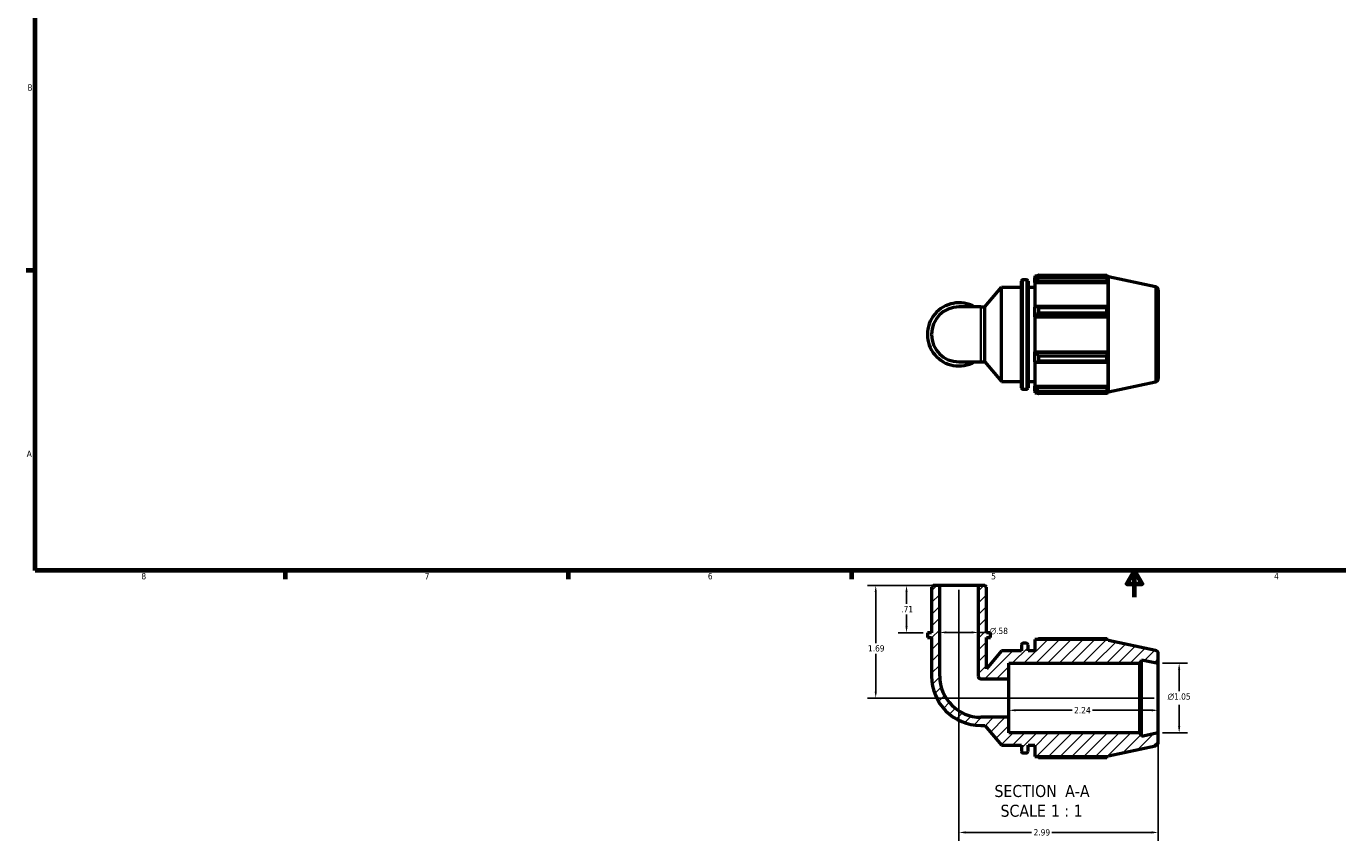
# Model space of a CAD drawing. Header units: inches. Extents: x 0.1 to 37.6, y -3.1 to 21.4.
# Tile 1 of 4: x 0.4 to 20, y -3.1 to 9.2. Entities that reach past the tile are written whole.
import ezdxf

# ---------------------------------------------------------------- set-up
doc = ezdxf.new("R2010")
doc.units = ezdxf.units.IN
doc.header["$MEASUREMENT"] = 0
for name, color, linetype, lineweight in [('Border (ANSI)', 7, 'Continuous', 70), ('Dimension (ANSI)', 7, 'Continuous', 25), ('Hatch (ANSI)', 7, 'Continuous', 18), ('Symbol (ANSI)', 7, 'Continuous', 25), ('Visible (ANSI)', 7, 'Continuous', 50), ('Visible Narrow (ANSI)', 7, 'Continuous', 35)]:
    doc.layers.add(name, color=color, linetype=linetype, lineweight=lineweight)
doc.styles.add('Label Text (ANSI)', font='tahoma.ttf')
doc.styles.add('Note Text (ANSI)', font='tahoma.ttf')
doc.dimstyles.new('Default (ANSI)', dxfattribs={"dimtxt": 0.094488, "dimasz": 0.098425, "dimexe": 0.125, "dimexo": 0.0625, "dimgap": 0.031496, "dimtad": 0, "dimtih": 1, "dimtoh": 1, "dimrnd": 1e-08, "dimzin": 4, "dimdsep": 46, "dimtxsty": 'Note Text (ANSI)', "dimcen": 0.09, "dimdle": 0.393701, "dimclrd": 256, "dimclre": 256, "dimclrt": 5, "dimadec": 0, "dimazin": 1, "dimtfac": 1, "dimtofl": 0, "dimtmove": 0, "dimatfit": 3, "dimfxl": 1, "dimtolj": 1, "dimtzin": 4, "dimlwd": -1, "dimlwe": -1, "dimarcsym": 0})

# ---------------------------------------------------------------- blocks, each defined once
blk = doc.blocks.new('Borders Default Border')
at = {"layer": 'Border (ANSI)'}
for p, q in [((0.5, 5.5), (0.366, 5.5)), ((4.25, 1), (4.25, 0.866)), ((8.5, 1), (8.5, 0.866)), ((12.75, 1), (12.75, 0.866))]:
    blk.add_line(p, q, dxfattribs=at)
at = {"layer": 'Border (ANSI)', "flags": 128}
for points in [[(0.5, 1), (0.5, 21), (33.5, 21), (33.5, 1), (0.5, 1)], [(17, 0.6), (17, 1), (16.885, 0.8), (17.115, 0.8), (17, 1)]]:
    blk.add_lwpolyline(points, dxfattribs=at)
at = {"layer": 'Border (ANSI)', "color": 5, "true_color": 0x0000ff, "char_height": 0.0945, "attachment_point": 7, "style": 'Note Text (ANSI)'}
for s, insert in [('B', (0.384, 8.203)), ('A', (0.373, 2.703)), ('8', (2.094, 0.863)), ('7', (6.346, 0.866)), ('6', (10.595, 0.864)), ('5', (14.847, 0.864)), ('4', (19.092, 0.866))]:
    blk.add_mtext(s, dxfattribs=dict(at, insert=insert))
blk = doc.blocks.new('*D8')
at = {"layer": 'Defpoints', "color": 0, "transparency": 16777216}
for p in [(17.353, -0.394), (17.353, -1.441), (17.668, -1.441)]:
    blk.add_point(p, dxfattribs=at)
at = {"layer": 'Dimension (ANSI)', "transparency": 16777216}
for p, q in [((17.416, -0.394), (17.793, -0.394)), ((17.668, -0.492), (17.668, -0.815)), ((17.668, -1.343), (17.668, -1.02)), ((17.416, -1.441), (17.793, -1.441))]:
    blk.add_line(p, q, dxfattribs=at)
for points in [[(17.651, -0.492), (17.684, -0.492), (17.668, -0.394)], [(17.651, -1.343), (17.684, -1.343), (17.668, -1.441)]]:
    blk.add_solid(points, dxfattribs=at)
at = {"layer": 'Dimension (ANSI)', "color": 5, "transparency": 16777216, "insert": (17.494, -0.846), "char_height": 0.09449, "attachment_point": 1, "style": 'Note Text (ANSI)'}
blk.add_mtext('\\A1;{\\fAIGDT|b0|i0;\\H0.0945;\\ln}\\fTahoma|b0|i0;\\H0.0945;1.05', dxfattribs=at)
blk = doc.blocks.new('*D9')
at = {"layer": 'Defpoints', "color": 0, "transparency": 16777216}
for p in [(14.363, 0.773), (17.353, -1.441), (14.363, -2.935)]:
    blk.add_point(p, dxfattribs=at)
at = {"layer": 'Dimension (ANSI)', "transparency": 16777216}
for p, q in [((14.363, 0.71), (14.363, -3.06)), ((17.353, -1.503), (17.353, -3.06)), ((14.462, -2.935), (15.452, -2.935)), ((17.255, -2.935), (15.755, -2.935))]:
    blk.add_line(p, q, dxfattribs=at)
for points in [[(14.462, -2.918), (14.462, -2.951), (14.363, -2.935)], [(17.255, -2.918), (17.255, -2.951), (17.353, -2.935)]]:
    blk.add_solid(points, dxfattribs=at)
at = {"layer": 'Dimension (ANSI)', "color": 5, "transparency": 16777216, "insert": (15.483, -2.886), "char_height": 0.0945, "attachment_point": 1, "style": 'Note Text (ANSI)'}
blk.add_mtext('\\A1;2.99', dxfattribs=at)
blk = doc.blocks.new('*D10')
at = {"layer": 'Defpoints', "color": 0, "transparency": 16777216}
for p in [(14.075, 0.773), (13.114, -0.917), (17.353, -0.917)]:
    blk.add_point(p, dxfattribs=at)
at = {"layer": 'Dimension (ANSI)', "transparency": 16777216}
for p, q in [((14.012, 0.773), (12.989, 0.773)), ((13.114, 0.674), (13.114, -0.092)), ((13.114, -0.819), (13.114, -0.253)), ((17.291, -0.917), (12.989, -0.917))]:
    blk.add_line(p, q, dxfattribs=at)
for points in [[(13.098, 0.674), (13.131, 0.674), (13.114, 0.773)], [(13.098, -0.819), (13.131, -0.819), (13.114, -0.917)]]:
    blk.add_solid(points, dxfattribs=at)
at = {"layer": 'Dimension (ANSI)', "color": 5, "transparency": 16777216, "insert": (12.998, -0.123), "char_height": 0.0945, "attachment_point": 1, "style": 'Note Text (ANSI)'}
blk.add_mtext('\\A1;1.69', dxfattribs=at)
blk = doc.blocks.new('*D11')
at = {"layer": 'Defpoints', "color": 0, "transparency": 16777216}
for p in [(14.075, 0.773), (14.652, 0.773), (14.652, 0.068)]:
    blk.add_point(p, dxfattribs=at)
at = {"layer": 'Dimension (ANSI)', "transparency": 16777216}
for p, q in [((14.075, 0.71), (14.075, -0.057)), ((14.652, 0.71), (14.652, -0.057)), ((14.173, 0.068), (14.554, 0.068)), ((14.652, 0.068), (14.791, 0.068))]:
    blk.add_line(p, q, dxfattribs=at)
for points in [[(14.173, 0.085), (14.173, 0.052), (14.075, 0.068)], [(14.554, 0.085), (14.554, 0.052), (14.652, 0.068)]]:
    blk.add_solid(points, dxfattribs=at)
at = {"layer": 'Dimension (ANSI)', "color": 5, "transparency": 16777216, "insert": (14.823, 0.139), "char_height": 0.09449, "attachment_point": 1, "style": 'Note Text (ANSI)'}
blk.add_mtext('\\A1;{\\fAIGDT|b0|i0;\\H0.0945;\\ln}\\fTahoma|b0|i0;\\H0.0945;.58', dxfattribs=at)
blk = doc.blocks.new('*D12')
at = {"layer": 'Defpoints', "color": 0, "transparency": 16777216}
for p in [(14.075, 0.773), (13.577, 0.063), (13.889, 0.063)]:
    blk.add_point(p, dxfattribs=at)
at = {"layer": 'Dimension (ANSI)', "transparency": 16777216}
for p, q in [((14.012, 0.773), (13.452, 0.773)), ((13.577, 0.674), (13.577, 0.497)), ((13.577, 0.161), (13.577, 0.339)), ((13.826, 0.063), (13.452, 0.063))]:
    blk.add_line(p, q, dxfattribs=at)
for points in [[(13.56, 0.674), (13.593, 0.674), (13.577, 0.773)], [(13.56, 0.161), (13.593, 0.161), (13.577, 0.063)]]:
    blk.add_solid(points, dxfattribs=at)
at = {"layer": 'Dimension (ANSI)', "color": 5, "transparency": 16777216, "insert": (13.497, 0.465), "char_height": 0.0945, "attachment_point": 1, "style": 'Note Text (ANSI)'}
blk.add_mtext('\\A1;.71', dxfattribs=at)
blk = doc.blocks.new('*D13')
at = {"layer": 'Defpoints', "color": 0, "transparency": 16777216}
for p in [(15.113, -0.917), (17.353, -0.917), (15.113, -1.101)]:
    blk.add_point(p, dxfattribs=at)
at = {"layer": 'Dimension (ANSI)', "transparency": 16777216}
for p, q in [((15.212, -1.101), (16.061, -1.101)), ((17.255, -1.101), (16.366, -1.101))]:
    blk.add_line(p, q, dxfattribs=at)
for points in [[(15.212, -1.084), (15.212, -1.117), (15.113, -1.101)], [(17.255, -1.084), (17.255, -1.117), (17.353, -1.101)]]:
    blk.add_solid(points, dxfattribs=at)
at = {"layer": 'Dimension (ANSI)', "color": 5, "transparency": 16777216, "insert": (16.092, -1.052), "char_height": 0.0945, "attachment_point": 1, "style": 'Note Text (ANSI)'}
blk.add_mtext('\\A1;2.24', dxfattribs=at)

msp = doc.modelspace()

# ---------------------------------------------------------------- hatches: boundary and pattern name
at = {"layer": 'Hatch (ANSI)'}
h = msp.add_hatch(dxfattribs=at)
h.set_pattern_fill('ANSI31', color=256, style=0)
edge = h.paths.add_edge_path()
edge.add_line((14.776, 0.748), (14.751, 0.773))
edge.add_line((14.751, 0.773), (14.652, 0.773))
edge.add_line((14.652, 0.773), (14.652, -0.587))
edge.add_ellipse((14.693, -0.587), major_axis=(0, -0.0413), ratio=1, start_angle=270, end_angle=360)
edge.add_line((14.693, -0.629), (15.113, -0.629))
edge.add_line((15.113, -0.629), (15.113, -0.394))
edge.add_line((15.113, -0.394), (17.073, -0.394))
edge.add_line((17.073, -0.394), (17.104, -0.362))
edge.add_line((17.104, -0.362), (17.104, -0.341))
edge.add_line((17.104, -0.341), (17.353, -0.394))
edge.add_line((17.353, -0.394), (17.353, -0.253))
edge.add_ellipse((17.301, -0.253), major_axis=(0, 0.0524), ratio=1, start_angle=270, end_angle=348)
edge.add_line((17.312, -0.202), (16.606, -0.052))
edge.add_line((16.606, -0.052), (16.602, -0.038))
edge.add_line((16.602, -0.038), (15.5, -0.038))
edge.add_line((15.5, -0.038), (15.5, -0.209))
edge.add_line((15.5, -0.209), (15.4, -0.209))
edge.add_line((15.4, -0.209), (15.4, -0.116))
edge.add_ellipse((15.379, -0.116), major_axis=(0, 0.0209), ratio=1, start_angle=270, end_angle=360)
edge.add_line((15.379, -0.095), (15.321, -0.095))
edge.add_ellipse((15.321, -0.116), major_axis=(-0.0209, 0), ratio=1, start_angle=270, end_angle=360)
edge.add_line((15.3, -0.116), (15.3, -0.209))
edge.add_line((15.3, -0.209), (15.001, -0.209))
edge.add_line((15.001, -0.209), (14.776, -0.477))
edge.add_line((14.776, -0.477), (14.776, -0.008))
edge.add_line((14.776, -0.008), (14.838, -0.008))
edge.add_line((14.838, -0.008), (14.838, 0.063))
edge.add_line((14.838, 0.063), (14.776, 0.063))
edge.add_line((14.776, 0.063), (14.776, 0.748))
edge = h.paths.add_edge_path()
edge.add_line((13.976, 0.773), (13.951, 0.748))
edge.add_line((13.951, 0.748), (13.951, 0.063))
edge.add_line((13.951, 0.063), (13.889, 0.063))
edge.add_line((13.889, 0.063), (13.889, -0.008))
edge.add_line((13.889, -0.008), (13.951, -0.008))
edge.add_line((13.951, -0.008), (13.951, -0.587))
edge.add_ellipse((14.693, -0.587), major_axis=(0, -0.742), ratio=1, start_angle=270, end_angle=360)
edge.add_line((14.693, -1.33), (14.753, -1.33))
edge.add_line((14.753, -1.33), (15.001, -1.626))
edge.add_line((15.001, -1.626), (15.3, -1.626))
edge.add_line((15.3, -1.626), (15.3, -1.719))
edge.add_ellipse((15.321, -1.719), major_axis=(0, -0.0209), ratio=1, start_angle=270, end_angle=360)
edge.add_line((15.321, -1.739), (15.379, -1.739))
edge.add_ellipse((15.379, -1.719), major_axis=(0.0209, 0), ratio=1, start_angle=270, end_angle=360)
edge.add_line((15.4, -1.719), (15.4, -1.626))
edge.add_line((15.4, -1.626), (15.5, -1.626))
edge.add_line((15.5, -1.626), (15.5, -1.796))
edge.add_line((15.5, -1.796), (16.602, -1.796))
edge.add_line((16.602, -1.796), (16.606, -1.783))
edge.add_line((16.606, -1.783), (17.312, -1.633))
edge.add_ellipse((17.301, -1.582), major_axis=(0.0512, 0.0109), ratio=1, start_angle=270, end_angle=348)
edge.add_line((17.353, -1.582), (17.353, -1.441))
edge.add_line((17.353, -1.441), (17.104, -1.494))
edge.add_line((17.104, -1.494), (17.104, -1.472))
edge.add_line((17.104, -1.472), (17.073, -1.441))
edge.add_line((17.073, -1.441), (15.113, -1.441))
edge.add_line((15.113, -1.441), (15.113, -1.206))
edge.add_line((15.113, -1.206), (14.693, -1.206))
edge.add_ellipse((14.693, -0.587), major_axis=(-0.619, 0), ratio=1, start_angle=0, end_angle=90, ccw=False)
edge.add_line((14.075, -0.587), (14.075, 0.773))
edge.add_line((14.075, 0.773), (13.976, 0.773))

# ---------------------------------------------------------------- linework, layer by layer
at = {"layer": 'Visible (ANSI)'}
for p, q in [((15.3, 3.742), (15.3, 5.344)), ((15.321, 5.365), (15.379, 5.365)), ((15.4, 5.344), (15.4, 3.742)), ((15.5, 5.422), (15.5, 5.39)), ((15.5, 5.422), (15.54, 5.422)), ((15.518, 5.408), (15.5, 5.39)), ((15.5, 5.331), (15.5, 5.39)), ((15.5, 5.331), (15.518, 5.348)), ((15.5, 5.323), (15.5, 5.331)), ((15.5, 5.323), (15.5, 4.953)), ((15.5, 5.323), (16.602, 5.323)), ((15.518, 5.348), (16.592, 5.348)), ((15.556, 5.432), (15.556, 5.398)), ((15.556, 5.432), (16.58, 5.432)), ((16.58, 5.398), (15.556, 5.398)), ((16.58, 5.398), (16.58, 5.432)), ((16.585, 5.422), (16.602, 5.422)), ((16.602, 5.381), (16.592, 5.408)), ((16.592, 5.348), (16.602, 5.323)), ((16.606, 5.409), (16.602, 5.422)), ((16.602, 5.381), (16.602, 5.422)), ((16.602, 4.949), (16.602, 5.323)), ((16.606, 3.677), (16.606, 5.409)), ((17.312, 5.259), (16.606, 5.409)), ((14.753, 4.956), (15.001, 5.252)), ((15.001, 3.834), (15.001, 5.252)), ((15.001, 5.252), (15.3, 5.252)), ((15.4, 5.252), (15.5, 5.252)), ((17.353, 5.208), (17.353, 3.879)), ((14.693, 4.956), (14.363, 4.956)), ((14.693, 4.956), (14.753, 4.956)), ((14.753, 4.131), (14.753, 4.956)), ((15.518, 4.962), (15.5, 4.953)), ((15.5, 4.81), (15.5, 4.953)), ((16.592, 4.962), (15.518, 4.962)), ((15.556, 4.946), (15.556, 4.863)), ((15.556, 4.946), (16.58, 4.946)), ((16.58, 4.863), (16.58, 4.946)), ((16.602, 4.949), (16.592, 4.962)), ((15.5, 4.81), (15.518, 4.816)), ((15.5, 4.808), (15.5, 4.81)), ((15.5, 4.808), (15.5, 4.279)), ((15.5, 4.808), (16.602, 4.808)), ((15.518, 4.816), (16.592, 4.816)), ((16.58, 4.863), (15.556, 4.863)), ((16.592, 4.816), (16.602, 4.808)), ((16.602, 4.279), (16.602, 4.808)), ((15.5, 4.276), (15.5, 4.279)), ((15.5, 4.279), (16.602, 4.279)), ((15.5, 4.133), (15.5, 4.276)), ((15.518, 4.27), (15.5, 4.276)), ((16.592, 4.27), (15.518, 4.27)), ((15.556, 4.223), (15.556, 4.141)), ((15.556, 4.223), (16.58, 4.223)), ((16.58, 4.141), (15.556, 4.141)), ((16.58, 4.141), (16.58, 4.223)), ((16.602, 4.279), (16.592, 4.27)), ((16.592, 4.124), (16.602, 4.137)), ((16.602, 3.764), (16.602, 4.137)), ((14.363, 4.131), (14.693, 4.131)), ((14.693, 4.131), (14.753, 4.131)), ((14.753, 4.131), (15.001, 3.834)), ((15.5, 4.133), (15.518, 4.124)), ((15.5, 4.133), (15.5, 3.764)), ((15.518, 4.124), (16.592, 4.124)), ((15.001, 3.834), (15.3, 3.834)), ((15.4, 3.834), (15.5, 3.834)), ((15.5, 3.755), (15.5, 3.764)), ((15.5, 3.764), (16.602, 3.764)), ((15.5, 3.696), (15.5, 3.755)), ((15.518, 3.739), (15.5, 3.755)), ((16.602, 3.764), (16.592, 3.739)), ((17.312, 3.828), (16.606, 3.677)), ((15.321, 3.721), (15.379, 3.721)), ((15.5, 3.696), (15.518, 3.678)), ((15.5, 3.696), (15.5, 3.664)), ((15.5, 3.664), (15.54, 3.664)), ((16.592, 3.739), (15.518, 3.739)), ((15.556, 3.688), (15.556, 3.654)), ((15.556, 3.688), (16.58, 3.688)), ((16.58, 3.654), (15.556, 3.654)), ((16.58, 3.654), (16.58, 3.688)), ((16.585, 3.664), (16.602, 3.664)), ((16.592, 3.678), (16.602, 3.705)), ((16.602, 3.664), (16.602, 3.705)), ((16.606, 3.677), (16.602, 3.664)), ((13.976, 0.773), (13.951, 0.748)), ((13.951, 0.748), (13.951, 0.063)), ((14.075, 0.773), (13.976, 0.773)), ((14.075, -0.587), (14.075, 0.773)), ((14.652, 0.773), (14.075, 0.773)), ((14.751, 0.773), (14.652, 0.773)), ((14.652, 0.773), (14.652, -0.587)), ((14.776, 0.748), (14.751, 0.773)), ((14.776, 0.063), (14.776, 0.748)), ((13.951, 0.063), (13.889, 0.063)), ((13.889, 0.063), (13.889, -0.008)), ((14.838, 0.063), (14.776, 0.063)), ((14.838, -0.008), (14.838, 0.063)), ((13.889, -0.008), (13.951, -0.008)), ((13.951, -0.008), (13.951, -0.587)), ((14.776, -0.477), (14.776, -0.008)), ((14.776, -0.008), (14.838, -0.008)), ((15.3, -0.116), (15.3, -0.209)), ((15.379, -0.095), (15.321, -0.095)), ((15.4, -0.209), (15.4, -0.116)), ((16.602, -0.038), (15.5, -0.038)), ((15.5, -0.038), (15.5, -0.209)), ((16.58, -0.028), (15.556, -0.028)), ((16.606, -0.052), (16.602, -0.038)), ((17.312, -0.202), (16.606, -0.052)), ((15.001, -0.209), (14.776, -0.477)), ((15.3, -0.209), (15.001, -0.209)), ((15.5, -0.209), (15.4, -0.209)), ((17.073, -0.394), (17.104, -0.362)), ((17.104, -0.362), (17.104, -0.341)), ((17.104, -0.341), (17.353, -0.394)), ((17.104, -1.472), (17.104, -0.362)), ((17.353, -0.394), (17.353, -0.253)), ((15.113, -0.629), (15.113, -0.394)), ((15.113, -0.394), (17.073, -0.394)), ((17.073, -0.394), (17.073, -1.441)), ((17.353, -1.441), (17.353, -0.394)), ((14.693, -0.629), (15.113, -0.629)), ((15.113, -1.206), (15.113, -0.629)), ((15.113, -1.206), (14.693, -1.206)), ((14.693, -1.33), (14.753, -1.33)), ((14.753, -1.33), (15.001, -1.626)), ((15.113, -1.441), (15.113, -1.206)), ((17.073, -1.441), (15.113, -1.441)), ((17.104, -1.472), (17.073, -1.441)), ((17.353, -1.441), (17.104, -1.494)), ((17.104, -1.494), (17.104, -1.472)), ((17.353, -1.582), (17.353, -1.441)), ((15.001, -1.626), (15.3, -1.626)), ((15.3, -1.626), (15.3, -1.719)), ((15.321, -1.739), (15.379, -1.739)), ((15.4, -1.719), (15.4, -1.626)), ((15.4, -1.626), (15.5, -1.626)), ((15.5, -1.626), (15.5, -1.796)), ((16.606, -1.783), (17.312, -1.633)), ((15.5, -1.796), (16.602, -1.796)), ((15.556, -1.807), (16.58, -1.807)), ((16.602, -1.796), (16.606, -1.783))]:
    msp.add_line(p, q, dxfattribs=at)
for centre, radius, start, end in [((15.321, 5.344), 0.0209, 90, 180), ((15.379, 5.344), 0.0209, 0, 90), ((17.301, 5.208), 0.0524, 0, 78), ((14.363, 4.543), 0.474, 60.4082, 299.5918), ((14.363, 4.543), 0.412, 90, 270), ((15.321, 3.742), 0.0209, 180, 270), ((15.379, 3.742), 0.0209, 270, 0), ((17.301, 3.879), 0.0524, 282, 0), ((15.321, -0.116), 0.0209, 90, 180), ((15.379, -0.116), 0.0209, 0, 90), ((17.301, -0.253), 0.0524, 0, 78), ((14.693, -0.587), 0.742, 180, 270), ((14.693, -0.587), 0.619, 180, 270), ((14.693, -0.587), 0.0413, 180, 270), ((15.321, -1.719), 0.0209, 180, 270), ((15.379, -1.719), 0.0209, 270, 0), ((17.301, -1.582), 0.0524, 282, 0)]:
    msp.add_arc(centre, radius, start, end, dxfattribs=at)
for points, weights in [([(15.556, 5.432), (15.537, 5.42), (15.518, 5.408)], [1.01868333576, 1.01317193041, 1.00686773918]), ([(15.518, 5.348), (15.537, 5.373), (15.556, 5.398)], [1.00686773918, 1.01317193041, 1.01868333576]), ([(16.58, 5.432), (16.586, 5.42), (16.592, 5.408)], [1, 1.00089830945, 1.00097963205]), ([(16.592, 5.348), (16.586, 5.373), (16.58, 5.398)], [1.00097963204, 1.00089830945, 1]), ([(15.556, 4.946), (15.537, 4.954), (15.518, 4.962)], [1.01868333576, 1.01317193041, 1.00686773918]), ([(16.58, 4.946), (16.586, 4.954), (16.592, 4.962)], [1, 1.00089830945, 1.00097963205]), ([(15.518, 4.816), (15.537, 4.839), (15.556, 4.863)], [1.00686773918, 1.01317193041, 1.01868333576]), ([(16.592, 4.816), (16.586, 4.839), (16.58, 4.863)], [1.00097963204, 1.00089830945, 1]), ([(15.556, 4.223), (15.537, 4.247), (15.518, 4.27)], [1.01868333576, 1.01317193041, 1.00686773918]), ([(15.518, 4.124), (15.537, 4.132), (15.556, 4.141)], [1.00686773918, 1.01317193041, 1.01868333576]), ([(16.58, 4.223), (16.586, 4.247), (16.592, 4.27)], [1, 1.00089830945, 1.00097963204]), ([(16.592, 4.124), (16.586, 4.132), (16.58, 4.141)], [1.00097963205, 1.00089830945, 1]), ([(15.556, 3.688), (15.537, 3.714), (15.518, 3.739)], [1.01868333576, 1.01317193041, 1.00686773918]), ([(15.518, 3.678), (15.537, 3.666), (15.556, 3.654)], [1.00686773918, 1.01317193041, 1.01868333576]), ([(16.58, 3.688), (16.586, 3.714), (16.592, 3.739)], [1, 1.00089830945, 1.00097963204]), ([(16.592, 3.678), (16.586, 3.666), (16.58, 3.654)], [1.00097963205, 1.00089830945, 1]), ([(15.54, -0.038), (15.548, -0.033), (15.556, -0.028)], [1.01382802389, 1.01632807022, 1.01868333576]), ([(16.585, -0.038), (16.583, -0.033), (16.58, -0.028)], [1.00061687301, 1.00038249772, 1]), ([(15.556, -1.807), (15.548, -1.801), (15.54, -1.796)], [1.01868333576, 1.01632807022, 1.01382802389]), ([(16.58, -1.807), (16.583, -1.801), (16.585, -1.796)], [1, 1.00038249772, 1.00061687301])]:
    msp.add_rational_spline(points, weights, degree=2, dxfattribs=at)
at = {"layer": 'Visible Narrow (ANSI)'}
for p, q in [((15.321, 5.355), (15.321, 3.731)), ((15.379, 3.731), (15.379, 5.355)), ((17.312, 3.836), (17.312, 5.25)), ((14.693, 4.136), (14.693, 4.951))]:
    msp.add_line(p, q, dxfattribs=at)

# ---------------------------------------------------------------- block references
msp.add_blockref('Borders Default Border', (0, 0))

# ---------------------------------------------------------------- texts
at = {"layer": 'Symbol (ANSI)', "char_height": 0.18, "attachment_point": 7, "style": 'Label Text (ANSI)'}
for s, insert in [('SECTION', (14.896, -2.406)), (' A-A', (15.889, -2.403)), ('SCALE', (14.987, -2.702)), (' 1 : 1', (15.675, -2.699))]:
    msp.add_mtext(s, dxfattribs=dict(at, insert=insert))

# ---------------------------------------------------------------- dimensions: what is measured, and where the dimension line sits
at = {"layer": 'Dimension (ANSI)'}
for base, p1, p2, angle, override, picture, middle in [((13.114, -0.917), (14.075, 0.773), (17.353, -0.917), 270, {"dimgap": 0.031496, "dimdec": 2, "dimtol": 0, "dimlim": 0, "dimtp": 0, "dimtm": 0, "dimtdec": 2, "dimatfit": 1}, '*D10', (13.114, -0.172)), ((13.577, 0.063), (14.075, 0.773), (13.889, 0.063), 270, {"dimgap": 0.031496, "dimdec": 2, "dimtol": 0, "dimlim": 0, "dimtp": 0, "dimtm": 0, "dimtdec": 2, "dimatfit": 1}, '*D12', (13.577, 0.418)), ((14.363, -2.935), (17.353, -1.441), (14.363, 0.773), 180, {"dimgap": 0.031496, "dimtih": 0, "dimtoh": 0, "dimdec": 2, "dimtol": 0, "dimlim": 0, "dimtp": 0, "dimtm": 0, "dimtdec": 2, "dimatfit": 1}, '*D9', (15.603, -2.935)), ((15.113, -1.101), (17.353, -0.917), (15.113, -0.917), 180, {"dimgap": 0.031496, "dimtih": 0, "dimtoh": 0, "dimdec": 2, "dimse1": 1, "dimse2": 1, "dimtol": 0, "dimlim": 0, "dimtp": 0, "dimtm": 0, "dimtdec": 2, "dimatfit": 1}, '*D13', (16.213, -1.101))]:
    dim = msp.add_linear_dim(base=base, p1=p1, p2=p2, angle=angle, dimstyle='Default (ANSI)', override=override, dxfattribs=at)
    dim.commit()
    dim.dimension.update_dxf_attribs({"geometry": picture, "text_midpoint": middle, "dimtype": 160})
for base, p1, p2, angle, override, picture, middle in [((14.652, 0.068), (14.075, 0.773), (14.652, 0.773), 180, {"dimgap": 0.031496, "dimtih": 0, "dimtoh": 0, "dimdec": 2, "dimtol": 0, "dimlim": 0, "dimtp": 0, "dimtm": 0, "dimtdec": 2, "dimatfit": 2}, '*D11', (14.962, 0.068)), ((17.668, -1.441), (17.353, -0.394), (17.353, -1.441), 90, {"dimgap": 0.031496, "dimdec": 2, "dimtol": 0, "dimlim": 0, "dimtp": 0, "dimtm": 0, "dimtdec": 2, "dimatfit": 1}, '*D8', (17.668, -0.917))]:
    dim = msp.add_linear_dim(base=base, p1=p1, p2=p2, angle=angle, text='{\\fAIGDT|b0|i0;\\H0.0945;\\ln}\\fTahoma|b0|i0;\\H0.0945;<>', dimstyle='Default (ANSI)', override=override, dxfattribs=at)
    dim.commit()
    dim.dimension.update_dxf_attribs({"geometry": picture, "text_midpoint": middle, "dimtype": 160})

doc.saveas('drawing.dxf')
